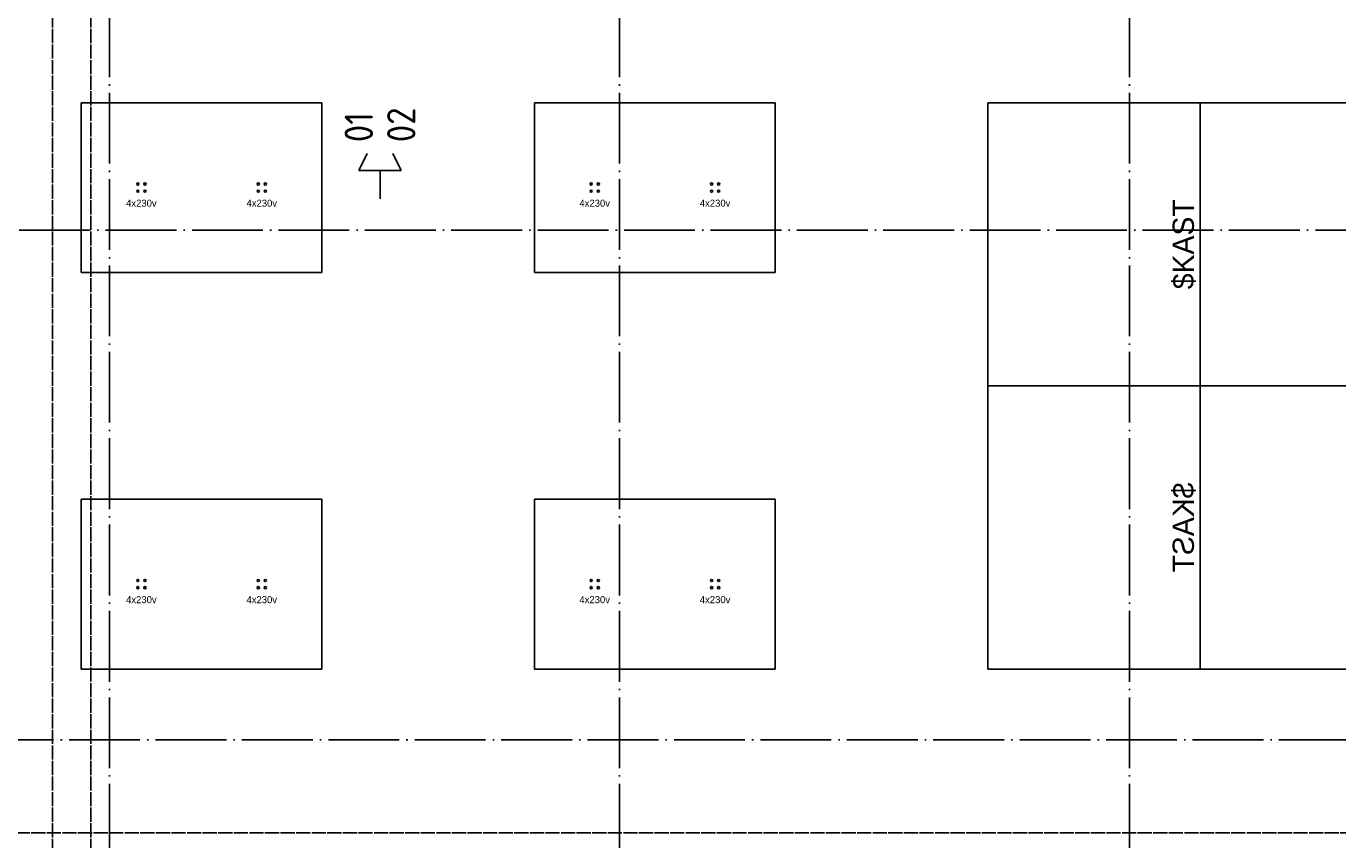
# Model space of a CAD drawing. Extents: x 0 to 1189, y 0 to 841.
# Tile 14 of 27: x 474 to 567, y 416 to 473. Entities that reach past the tile are written whole.
import ezdxf
from ezdxf.enums import TextEntityAlignment as Align

# ---------------------------------------------------------------- set-up
doc = ezdxf.new("R2010")
doc.units = 0
doc.header["$MEASUREMENT"] = 0
doc.linetypes.add('B0304', pattern=[6, 5, -0.5, 0, -0.5])
doc.linetypes.add('E0001', pattern=[1, 1, 0])
doc.layers.get('0').update_dxf_attribs({"linetype": 'CONTINUOUS'})
for name, color, linetype in [('GOTEN', 3, 'CONTINUOUS'), ('LABTAFELS', 7, 'CONTINUOUS'), ('VITELCODERING', 5, 'CONTINUOUS'), ('VITELDATA', 1, 'CONTINUOUS')]:
    doc.layers.add(name, color=color, linetype=linetype)
doc.styles.add('GBB_ISOP', font='b-gbp3.shx')
doc.styles.get("Standard").update_dxf_attribs({"font": 'ISO'})

# ---------------------------------------------------------------- blocks, each defined once
blk = doc.blocks.new('$DAT003')
for p, q in [((3.2, 0.9), (2, 1.5)), ((2, -1.5), (2, 1.5)), ((0, 0), (2, 0)), ((3.2, -0.9), (2, -1.5))]:
    blk.add_line(p, q)

msp = doc.modelspace()

# ---------------------------------------------------------------- linework, layer by layer
at = {"color": 8, "linetype": 'B0304'}
for p, q in [((480.244, 773.278), (480.244, 152.37)), ((516.244, 773.278), (516.244, 152.37)), ((552.244, 773.278), (552.244, 152.37)), ((156.669, 458.578), (802.258, 458.578)), ((1122.894, 422.578), (72.544, 422.578))]:
    msp.add_line(p, q, dxfattribs=at)
at = {"layer": 'GOTEN', "linetype": 'E0001'}
for p, q in [((476.227, 478.287), (476.227, 299.63)), ((478.927, 478.287), (478.927, 299.63)), ((669.32, 416.018), (199.657, 416.018))]:
    msp.add_line(p, q, dxfattribs=at)
at = {"layer": 'LABTAFELS', "color": 8}
for p, q in [((495.244, 467.578), (478.244, 467.578)), ((478.244, 467.578), (478.244, 455.578)), ((495.244, 455.578), (495.244, 467.578)), ((527.244, 467.578), (510.244, 467.578)), ((510.244, 467.578), (510.244, 455.578)), ((527.244, 455.578), (527.244, 467.578)), ((557.244, 467.578), (542.244, 467.578)), ((542.244, 467.578), (542.244, 447.578)), ((572.244, 467.578), (557.244, 467.578)), ((557.244, 467.578), (557.244, 447.578)), ((557.244, 447.578), (557.244, 467.578)), ((478.244, 455.578), (495.244, 455.578)), ((510.244, 455.578), (527.244, 455.578)), ((542.244, 447.578), (557.244, 447.578)), ((542.244, 447.578), (557.244, 447.578)), ((542.244, 427.578), (542.244, 447.578)), ((557.244, 447.578), (572.244, 447.578)), ((557.244, 447.578), (572.244, 447.578)), ((557.244, 427.578), (557.244, 447.578)), ((557.244, 447.578), (557.244, 427.578)), ((495.244, 439.578), (478.244, 439.578)), ((478.244, 439.578), (478.244, 427.578)), ((495.244, 427.578), (495.244, 439.578)), ((527.244, 439.578), (510.244, 439.578)), ((510.244, 439.578), (510.244, 427.578)), ((527.244, 427.578), (527.244, 439.578)), ((478.244, 427.578), (495.244, 427.578)), ((510.244, 427.578), (527.244, 427.578)), ((557.244, 427.578), (542.244, 427.578)), ((572.244, 427.578), (557.244, 427.578))]:
    msp.add_line(p, q, dxfattribs=at)
at = {"layer": 'LABTAFELS'}
for centre in [(482.244, 461.828), (482.244, 461.328), (482.744, 461.828), (482.744, 461.328), (490.744, 461.828), (490.744, 461.328), (491.244, 461.828), (491.244, 461.328), (514.244, 461.828), (514.244, 461.328), (514.744, 461.828), (514.744, 461.328), (522.744, 461.828), (522.744, 461.328), (523.244, 461.828), (523.244, 461.328), (482.244, 433.828), (482.244, 433.328), (482.744, 433.828), (482.744, 433.328), (490.744, 433.828), (490.744, 433.328), (491.244, 433.828), (491.244, 433.328), (514.244, 433.828), (514.244, 433.328), (514.744, 433.828), (514.744, 433.328), (522.744, 433.828), (522.744, 433.328), (523.244, 433.828), (523.244, 433.328)]:
    msp.add_circle(centre, 0.08, dxfattribs=at)

# ---------------------------------------------------------------- block references
at = {"layer": 'VITELDATA', "rotation": 90}
msp.add_blockref('$DAT003', (499.341, 460.784), dxfattribs=at)

# ---------------------------------------------------------------- texts
at = {"layer": 'LABTAFELS', "style": 'GBB_ISOP'}
for p in [(482.494, 460.078), (490.994, 460.078), (514.494, 460.078), (522.994, 460.078), (482.494, 432.078), (490.994, 432.078), (514.494, 432.078), (522.994, 432.078)]:
    msp.add_text('4x230v', height=0.5, dxfattribs=at).set_placement(p, align=Align.BOTTOM_CENTER)
at = {"layer": 'LABTAFELS', "color": 8, "style": 'GBB_ISOP'}
msp.add_attdef('$KAST', text='Doka', height=1.5, rotation=90, dxfattribs=at).set_placement((557.244, 457.578), align=Align.BOTTOM_CENTER)
at = {"layer": 'LABTAFELS', "color": 8, "style": 'GBB_ISOP', "oblique": -180, "text_generation_flag": 4}
msp.add_attdef('$KAST', text='Doka', height=1.5, rotation=270, dxfattribs=at).set_placement((557.244, 437.578), align=Align.BOTTOM_CENTER)
at = {"layer": 'VITELCODERING'}
for s, p in [('01', (498.841, 464.784)), ('02', (501.841, 464.784))]:
    msp.add_text(s, height=2, rotation=90, dxfattribs=at).set_placement(p)

doc.saveas('drawing.dxf')
